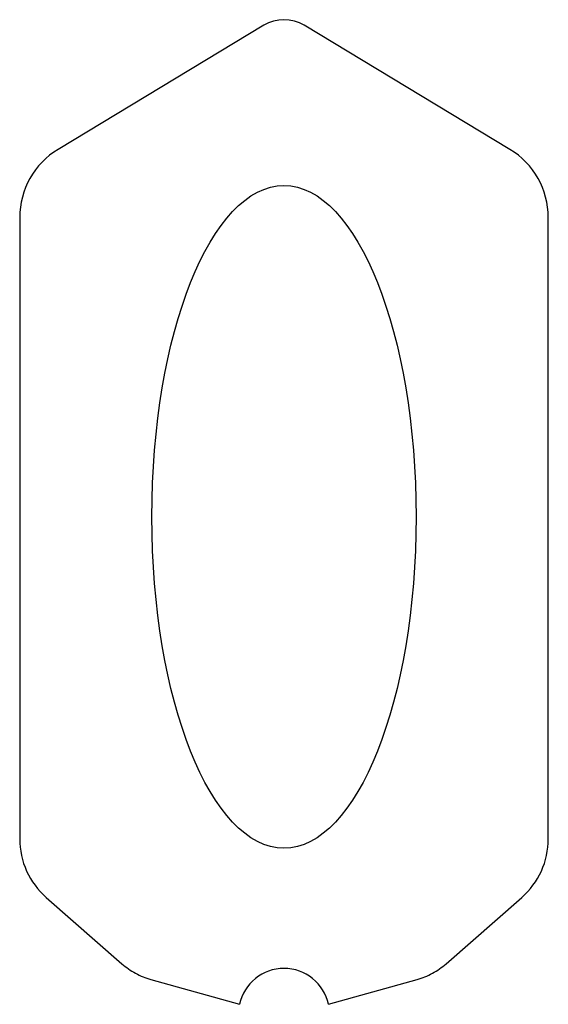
# Model space of a CAD drawing. Header units: millimetres. Extents: x 0 to 203, y 0 to 379.
import ezdxf

# ---------------------------------------------------------------- set-up
doc = ezdxf.new("R2010")
doc.units = ezdxf.units.MM
doc.linetypes.add('SLD-Sürekli', pattern=[0])

msp = doc.modelspace()

# ---------------------------------------------------------------- linework, layer by layer
at = {"color": 7, "linetype": 'SLD-Sürekli', "lineweight": 25}
for p, q in [((94.15, 376.64), (15.16, 328.95)), ((188.64, 328.95), (109.65, 376.64)), ((0.4, 302.81), (0.4, 64)), ((203.4, 64), (203.4, 302.81)), ((10.61, 41.45), (39.62, 16)), ((164.18, 16), (193.19, 41.45)), ((50.75, 9.94), (84.8, 0.4)), ((119, 0.4), (153.05, 9.94))]:
    msp.add_line(p, q, dxfattribs=at)
for centre, radius, start, end in [((101.9, 363.8), 15, 58.8793, 121.1207), ((30.94, 302.81), 30.54, 121.1207, 180), ((172.86, 302.81), 30.54, 0, 58.8793), ((30.4, 64), 30, 180, 228.735), ((173.4, 64), 30, 311.265, 0), ((101.9, -3.32), 17.5, 12.2831, 167.7169)]:
    msp.add_arc(centre, radius, start, end, dxfattribs=at)
msp.add_ellipse((101.9, 187.74), major_axis=(0, -127.33), ratio=0.39856, dxfattribs=at)
for points in [[(39.62, 16), (40.43, 15.29), (42.11, 13.97), (44.84, 12.28), (47.74, 10.91), (49.74, 10.22), (50.75, 9.94)], [(153.05, 9.94), (154.06, 10.22), (156.06, 10.91), (158.96, 12.28), (161.69, 13.97), (163.37, 15.29), (164.18, 16)]]:
    msp.add_open_spline(points, degree=3, dxfattribs=at)

doc.saveas('drawing.dxf')
